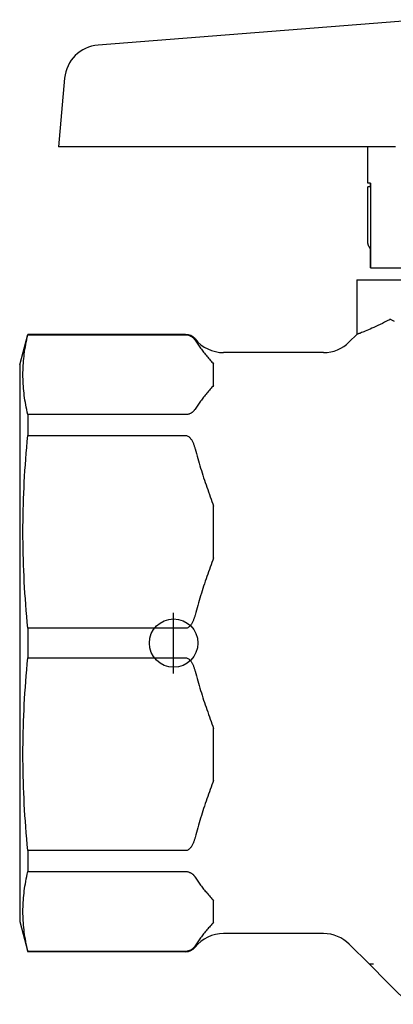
# Model space of a CAD drawing. Header units: millimetres. Extents: x 234 to 1596, y 19 to 380.
# Tile 1 of 6: x 283 to 313, y 199 to 280. Entities that reach past the tile are written whole.
import ezdxf

# ---------------------------------------------------------------- set-up
doc = ezdxf.new("R2010")
doc.units = ezdxf.units.MM
doc.layers.add('DETAIL', color=2, linetype='Continuous')
doc.layers.add('ORIGIN', color=6, linetype='Continuous')

msp = doc.modelspace()

# ---------------------------------------------------------------- linework, layer by layer
at = {"layer": 'DETAIL'}
for p, q in [((315.716, 280.146), (288.966, 278.045)), ((286.212, 275.316), (285.716, 269.646)), ((285.718, 269.646), (285.716, 269.646)), ((288.73, 269.646), (285.718, 269.646)), ((313.504, 269.646), (288.73, 269.646)), ((311.217, 266.646), (311.217, 269.646)), ((311.437, 266.646), (311.217, 266.646)), ((311.437, 266.346), (311.217, 266.346)), ((311.217, 261.859), (311.217, 266.346)), ((311.437, 266.346), (311.437, 266.646)), ((311.437, 266.646), (311.437, 259.646)), ((311.437, 259.646), (311.437, 261.236)), ((311.437, 259.646), (311.437, 259.646)), ((311.437, 259.646), (324.12, 259.646)), ((310.318, 258.646), (343.116, 258.646)), ((310.318, 258.646), (310.318, 254.147)), ((282.507, 251.646), (283.177, 254.146)), ((283.177, 254.146), (283.177, 254.117)), ((296.195, 254.146), (283.177, 254.146)), ((283.177, 254.117), (296.195, 254.117)), ((309.696, 253.525), (310.318, 254.147)), ((307.575, 252.646), (299.317, 252.646)), ((282.507, 251.646), (282.507, 205.646)), ((298.507, 249.933), (298.507, 251.705)), ((283.177, 247.522), (283.177, 245.792)), ((296.195, 247.522), (283.177, 247.522)), ((283.177, 245.792), (296.195, 245.792)), ((298.507, 235.692), (298.507, 239.97)), ((283.177, 229.87), (283.177, 227.423)), ((296.195, 229.87), (283.177, 229.87)), ((283.177, 227.423), (296.195, 227.423)), ((298.507, 217.323), (298.507, 221.601)), ((283.177, 211.501), (283.177, 209.771)), ((296.195, 211.501), (283.177, 211.501)), ((283.177, 209.771), (296.195, 209.771)), ((298.507, 205.587), (298.507, 207.359)), ((282.507, 205.646), (283.177, 203.146)), ((307.575, 204.646), (299.317, 204.646)), ((309.696, 203.768), (311.352, 202.111)), ((283.177, 203.176), (283.177, 203.146)), ((296.195, 203.176), (283.177, 203.176)), ((296.195, 203.146), (283.177, 203.146)), ((311.37, 202.111), (311.352, 202.111)), ((311.352, 202.111), (312.844, 200.619)), ((311.695, 202.111), (311.37, 202.111)), ((312.844, 200.619), (313.079, 200.384)), ((313.079, 200.384), (314.66, 198.804))]:
    msp.add_line(p, q, dxfattribs=at)
at = {"layer": 'DETAIL', "flags": 128}
for points in [[(311.437, 261.235), (311.42, 261.257), (311.403, 261.28), (311.387, 261.303), (311.372, 261.326), (311.357, 261.35), (311.342, 261.375), (311.329, 261.399), (311.316, 261.424), (311.304, 261.45), (311.293, 261.476), (311.283, 261.502), (311.273, 261.528), (311.265, 261.555), (311.257, 261.582), (311.25, 261.609), (311.245, 261.636), (311.239, 261.664), (311.235, 261.691), (311.231, 261.719), (311.228, 261.747), (311.225, 261.775), (311.222, 261.803), (311.22, 261.831), (311.217, 261.859)], [(313.009, 255.363), (312.81, 255.256), (312.616, 255.155), (312.426, 255.058), (312.242, 254.967), (312.064, 254.88), (311.892, 254.799), (311.726, 254.722), (311.568, 254.65), (311.418, 254.584), (311.277, 254.523), (311.144, 254.467), (311.021, 254.416), (310.907, 254.37), (310.804, 254.329), (310.711, 254.293), (310.628, 254.261), (310.555, 254.233), (310.492, 254.209), (310.439, 254.19), (310.395, 254.174), (310.361, 254.162), (310.337, 254.154), (310.323, 254.149), (310.318, 254.147)], [(313.15, 255.352), (313.144, 255.355), (313.137, 255.358), (313.13, 255.361), (313.124, 255.364), (313.117, 255.366), (313.111, 255.368), (313.105, 255.37), (313.098, 255.371), (313.092, 255.373), (313.086, 255.374), (313.08, 255.375), (313.073, 255.375), (313.067, 255.375), (313.062, 255.375), (313.056, 255.375), (313.05, 255.375), (313.044, 255.374), (313.039, 255.373), (313.034, 255.372), (313.028, 255.371), (313.023, 255.369), (313.018, 255.367), (313.013, 255.365), (313.009, 255.363)], [(313.43, 255.211), (313.15, 255.352)], [(283.177, 247.522), (283.13, 247.727), (283.086, 247.93), (283.045, 248.131), (283.007, 248.33), (282.972, 248.528), (282.941, 248.724), (282.912, 248.919), (282.885, 249.112), (282.862, 249.305), (282.842, 249.496), (282.824, 249.687), (282.809, 249.877), (282.797, 250.066), (282.787, 250.255), (282.781, 250.443), (282.777, 250.631), (282.775, 250.819), (282.777, 251.008), (282.781, 251.196), (282.787, 251.384), (282.797, 251.573), (282.809, 251.762), (282.824, 251.952), (282.842, 252.143), (282.862, 252.334), (282.885, 252.527), (282.912, 252.72), (282.941, 252.915), (282.972, 253.111), (283.007, 253.309), (283.045, 253.508), (283.086, 253.709), (283.13, 253.912), (283.177, 254.117)], [(296.195, 254.117), (296.259, 254.115), (296.32, 254.108), (296.379, 254.098), (296.433, 254.084), (296.48, 254.07), (296.525, 254.053), (296.568, 254.034), (296.608, 254.014), (296.645, 253.994), (296.679, 253.972), (296.71, 253.951), (296.738, 253.931), (296.764, 253.91), (296.789, 253.889), (296.812, 253.867), (296.835, 253.846), (296.856, 253.824), (296.875, 253.802), (296.894, 253.779), (296.912, 253.757), (296.929, 253.734), (296.945, 253.711), (296.961, 253.688), (296.975, 253.664)], [(296.975, 253.664), (297.028, 253.582), (297.081, 253.499), (297.136, 253.416), (297.192, 253.333), (297.25, 253.25), (297.308, 253.168), (297.368, 253.085), (297.429, 253.003), (297.491, 252.92), (297.554, 252.838), (297.618, 252.756), (297.683, 252.674), (297.749, 252.592), (297.815, 252.51), (297.882, 252.428), (297.95, 252.347), (298.018, 252.266), (298.087, 252.185), (298.156, 252.105), (298.226, 252.024), (298.296, 251.944), (298.366, 251.864), (298.437, 251.785), (298.507, 251.705)], [(298.507, 249.933), (298.437, 249.854), (298.366, 249.775), (298.296, 249.695), (298.226, 249.615), (298.156, 249.534), (298.087, 249.454), (298.018, 249.373), (297.95, 249.292), (297.882, 249.21), (297.815, 249.129), (297.749, 249.047), (297.683, 248.965), (297.618, 248.883), (297.554, 248.801), (297.491, 248.719), (297.429, 248.636), (297.368, 248.554), (297.308, 248.471), (297.25, 248.389), (297.192, 248.306), (297.136, 248.223), (297.081, 248.14), (297.028, 248.057), (296.975, 247.975)], [(296.975, 247.975), (296.961, 247.951), (296.945, 247.928), (296.929, 247.905), (296.912, 247.882), (296.894, 247.86), (296.875, 247.837), (296.856, 247.815), (296.835, 247.793), (296.812, 247.772), (296.789, 247.75), (296.764, 247.729), (296.738, 247.708), (296.71, 247.687), (296.679, 247.666), (296.645, 247.645), (296.608, 247.625), (296.568, 247.605), (296.525, 247.586), (296.48, 247.569), (296.433, 247.555), (296.379, 247.541), (296.32, 247.531), (296.259, 247.524), (296.195, 247.522)], [(283.177, 229.87), (283.13, 230.365), (283.086, 230.855), (283.045, 231.34), (283.007, 231.821), (282.972, 232.298), (282.941, 232.771), (282.912, 233.242), (282.885, 233.709), (282.862, 234.173), (282.842, 234.636), (282.824, 235.096), (282.809, 235.554), (282.797, 236.011), (282.787, 236.467), (282.781, 236.922), (282.777, 237.377), (282.775, 237.831), (282.777, 238.285), (282.781, 238.739), (282.787, 239.194), (282.797, 239.65), (282.809, 240.107), (282.824, 240.566), (282.842, 241.026), (282.862, 241.488), (282.885, 241.953), (282.912, 242.42), (282.941, 242.89), (282.972, 243.363), (283.007, 243.841), (283.045, 244.322), (283.086, 244.807), (283.13, 245.297), (283.177, 245.792)], [(296.195, 245.792), (296.257, 245.786), (296.32, 245.77), (296.375, 245.746), (296.43, 245.714), (296.48, 245.677), (296.524, 245.638), (296.564, 245.596), (296.603, 245.552), (296.638, 245.505), (296.672, 245.456), (296.704, 245.404), (296.734, 245.352), (296.762, 245.298), (296.788, 245.243), (296.813, 245.188), (296.836, 245.133), (296.857, 245.078), (296.877, 245.023), (296.896, 244.969), (296.913, 244.916), (296.93, 244.863), (296.946, 244.809), (296.961, 244.754), (296.975, 244.699)], [(296.975, 244.699), (297.028, 244.499), (297.081, 244.299), (297.136, 244.099), (297.192, 243.899), (297.25, 243.699), (297.308, 243.5), (297.368, 243.3), (297.429, 243.101), (297.491, 242.902), (297.554, 242.703), (297.618, 242.505), (297.683, 242.307), (297.749, 242.109), (297.815, 241.912), (297.882, 241.715), (297.95, 241.519), (298.018, 241.323), (298.087, 241.128), (298.156, 240.933), (298.226, 240.739), (298.296, 240.546), (298.366, 240.353), (298.437, 240.161), (298.507, 239.97)], [(298.507, 235.692), (298.437, 235.5), (298.366, 235.309), (298.296, 235.116), (298.226, 234.922), (298.156, 234.728), (298.087, 234.534), (298.018, 234.338), (297.95, 234.143), (297.882, 233.946), (297.815, 233.75), (297.749, 233.552), (297.683, 233.355), (297.618, 233.157), (297.554, 232.958), (297.491, 232.759), (297.429, 232.56), (297.368, 232.361), (297.308, 232.162), (297.25, 231.962), (297.192, 231.762), (297.136, 231.562), (297.081, 231.363), (297.028, 231.163), (296.975, 230.963)], [(296.975, 230.963), (296.961, 230.907), (296.946, 230.853), (296.93, 230.799), (296.913, 230.745), (296.896, 230.692), (296.877, 230.638), (296.857, 230.584), (296.836, 230.529), (296.813, 230.473), (296.788, 230.418), (296.762, 230.363), (296.734, 230.31), (296.704, 230.257), (296.672, 230.206), (296.638, 230.157), (296.603, 230.11), (296.564, 230.065), (296.524, 230.023), (296.48, 229.984), (296.43, 229.947), (296.375, 229.915), (296.32, 229.891), (296.257, 229.876), (296.195, 229.87)], [(283.177, 211.501), (283.13, 211.996), (283.086, 212.486), (283.045, 212.971), (283.007, 213.452), (282.972, 213.929), (282.941, 214.403), (282.912, 214.873), (282.885, 215.34), (282.862, 215.805), (282.842, 216.267), (282.824, 216.727), (282.809, 217.185), (282.797, 217.643), (282.787, 218.098), (282.781, 218.553), (282.777, 219.008), (282.775, 219.462), (282.777, 219.916), (282.781, 220.371), (282.787, 220.826), (282.797, 221.281), (282.809, 221.738), (282.824, 222.197), (282.842, 222.657), (282.862, 223.119), (282.885, 223.584), (282.912, 224.051), (282.941, 224.521), (282.972, 224.995), (283.007, 225.472), (283.045, 225.953), (283.086, 226.438), (283.13, 226.928), (283.177, 227.423)], [(296.195, 227.423), (296.259, 227.417), (296.32, 227.401), (296.379, 227.376), (296.433, 227.344), (296.48, 227.308), (296.525, 227.267), (296.568, 227.223), (296.608, 227.175), (296.645, 227.125), (296.679, 227.074), (296.71, 227.023), (296.738, 226.973), (296.764, 226.923), (296.789, 226.872), (296.812, 226.82), (296.835, 226.768), (296.856, 226.715), (296.875, 226.661), (296.894, 226.607), (296.912, 226.553), (296.929, 226.498), (296.945, 226.442), (296.961, 226.386), (296.975, 226.33)], [(296.975, 226.33), (297.028, 226.13), (297.081, 225.93), (297.136, 225.73), (297.192, 225.53), (297.25, 225.331), (297.308, 225.131), (297.368, 224.932), (297.429, 224.732), (297.491, 224.533), (297.554, 224.335), (297.618, 224.136), (297.683, 223.938), (297.749, 223.74), (297.815, 223.543), (297.882, 223.346), (297.95, 223.15), (298.018, 222.954), (298.087, 222.759), (298.156, 222.564), (298.226, 222.37), (298.296, 222.177), (298.366, 221.984), (298.437, 221.792), (298.507, 221.601)], [(298.507, 217.323), (298.437, 217.132), (298.366, 216.94), (298.296, 216.747), (298.226, 216.554), (298.156, 216.36), (298.087, 216.165), (298.018, 215.97), (297.95, 215.774), (297.882, 215.578), (297.815, 215.381), (297.749, 215.183), (297.683, 214.986), (297.618, 214.788), (297.554, 214.589), (297.491, 214.391), (297.429, 214.192), (297.368, 213.992), (297.308, 213.793), (297.25, 213.593), (297.192, 213.394), (297.136, 213.194), (297.081, 212.994), (297.028, 212.794), (296.975, 212.594)], [(296.975, 212.594), (296.961, 212.537), (296.945, 212.482), (296.929, 212.426), (296.912, 212.371), (296.894, 212.317), (296.875, 212.263), (296.856, 212.209), (296.835, 212.156), (296.812, 212.104), (296.789, 212.052), (296.764, 212.001), (296.738, 211.951), (296.71, 211.901), (296.679, 211.85), (296.645, 211.799), (296.608, 211.749), (296.568, 211.701), (296.525, 211.656), (296.48, 211.616), (296.433, 211.58), (296.379, 211.548), (296.32, 211.523), (296.259, 211.507), (296.195, 211.501)], [(283.177, 203.176), (283.13, 203.381), (283.086, 203.584), (283.045, 203.785), (283.007, 203.984), (282.972, 204.182), (282.941, 204.378), (282.912, 204.572), (282.885, 204.766), (282.862, 204.958), (282.842, 205.15), (282.824, 205.34), (282.809, 205.53), (282.797, 205.72), (282.787, 205.908), (282.781, 206.097), (282.777, 206.285), (282.775, 206.473), (282.777, 206.661), (282.781, 206.85), (282.787, 207.038), (282.797, 207.227), (282.809, 207.416), (282.824, 207.606), (282.842, 207.797), (282.862, 207.988), (282.885, 208.181), (282.912, 208.374), (282.941, 208.569), (282.972, 208.765), (283.007, 208.963), (283.045, 209.162), (283.086, 209.363), (283.13, 209.566), (283.177, 209.771)], [(296.195, 209.771), (296.259, 209.768), (296.32, 209.762), (296.379, 209.751), (296.433, 209.738), (296.48, 209.723), (296.525, 209.706), (296.568, 209.688), (296.608, 209.668), (296.645, 209.647), (296.679, 209.626), (296.71, 209.605), (296.738, 209.585), (296.764, 209.564), (296.789, 209.543), (296.812, 209.521), (296.835, 209.499), (296.856, 209.478), (296.875, 209.455), (296.894, 209.433), (296.912, 209.41), (296.929, 209.388), (296.945, 209.365), (296.961, 209.341), (296.975, 209.318)], [(296.975, 209.318), (297.028, 209.235), (297.081, 209.152), (297.136, 209.07), (297.192, 208.987), (297.25, 208.904), (297.308, 208.821), (297.368, 208.739), (297.429, 208.656), (297.491, 208.574), (297.554, 208.492), (297.618, 208.409), (297.683, 208.327), (297.749, 208.245), (297.815, 208.164), (297.882, 208.082), (297.95, 208.001), (298.018, 207.92), (298.087, 207.839), (298.156, 207.758), (298.226, 207.678), (298.296, 207.598), (298.366, 207.518), (298.437, 207.438), (298.507, 207.359)], [(298.507, 205.587), (298.437, 205.508), (298.366, 205.428), (298.296, 205.349), (298.226, 205.269), (298.156, 205.188), (298.087, 205.108), (298.018, 205.027), (297.95, 204.946), (297.882, 204.864), (297.815, 204.783), (297.749, 204.701), (297.683, 204.619), (297.618, 204.537), (297.554, 204.455), (297.491, 204.373), (297.429, 204.29), (297.368, 204.208), (297.308, 204.125), (297.25, 204.042), (297.192, 203.96), (297.136, 203.877), (297.081, 203.794), (297.028, 203.711), (296.975, 203.628)], [(296.975, 203.628), (296.961, 203.605), (296.945, 203.582), (296.929, 203.559), (296.912, 203.536), (296.894, 203.514), (296.875, 203.491), (296.856, 203.469), (296.835, 203.447), (296.812, 203.425), (296.789, 203.404), (296.764, 203.383), (296.738, 203.362), (296.71, 203.341), (296.679, 203.32), (296.645, 203.299), (296.608, 203.279), (296.568, 203.259), (296.525, 203.24), (296.48, 203.223), (296.433, 203.208), (296.379, 203.195), (296.32, 203.185), (296.259, 203.178), (296.195, 203.176)]]:
    msp.add_lwpolyline(points, dxfattribs=at)
at = {"layer": 'DETAIL'}
for centre, radius, start, end in [((289.201, 275.054), 3, 94.49107, 175), ((296.195, 253.146), 1, 38.68219, 90), ((299.317, 255.646), 3, 218.68219, 270), ((307.575, 255.646), 3, 270, 315), ((299.317, 201.646), 3, 90, 141.31781), ((307.575, 201.646), 3, 45, 90), ((296.195, 204.146), 1, 270, 321.31781)]:
    msp.add_arc(centre, radius, start, end, dxfattribs=at)
at = {"layer": 'ORIGIN'}
msp.add_line((295.207, 226.146), (295.207, 231.146), dxfattribs=at)
msp.add_circle((295.207, 228.646), 2, dxfattribs=at)

doc.saveas('drawing.dxf')
